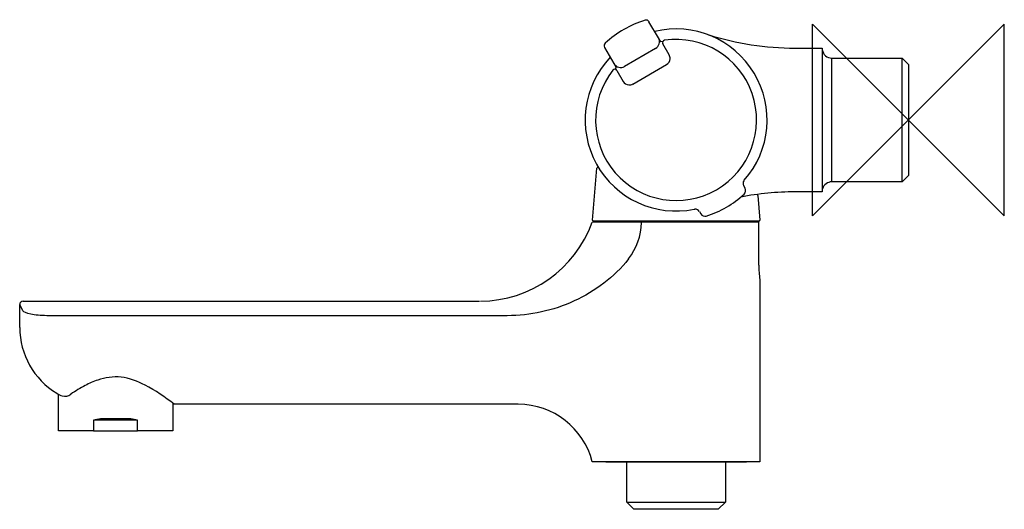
# Model space of a CAD drawing. Header units: millimetres. Extents: x -186 to 20, y -81 to 21.
import ezdxf

# ---------------------------------------------------------------- set-up
doc = ezdxf.new("R2010")
doc.units = ezdxf.units.MM
doc.header["$MEASUREMENT"] = 0
doc.layers.add('ORIGIN', color=6, linetype='Continuous')
doc.layers.add('PLANNING', color=1, linetype='Continuous')

# ---------------------------------------------------------------- blocks, each defined once
blk = doc.blocks.new('240000_r')
at = {"layer": 'ORIGIN'}
for p, q in [((20, 20), (-20, -20)), ((-20, -20), (-20, 20)), ((-20, 20), (20, -20)), ((20, -20), (20, 20))]:
    blk.add_line(p, q, dxfattribs=at)
at = {"layer": 'PLANNING'}
for p, q in [((-52.19, 17.1), (-54.16, 20.5)), ((-51.72, 16.28), (-52.19, 17.1)), ((-63.42, 15.15), (-60.99, 10.93)), ((-52.78, 14.91), (-59.27, 11.16)), ((-51.28, 16.37), (-51.72, 16.28)), ((-49.95, 13.6), (-51.25, 15.86)), ((-23.68, 15), (-18, 15)), ((-18, 15), (-18, -15)), ((-16, -12.9), (-16, 12.9)), ((-16, 12.9), (-1.35, 12.9)), ((-1.35, -12.9), (-1.35, 12.9)), ((-1.35, 12.9), (0, 11.55)), ((-60.99, 10.93), (-61.3, 10.57)), ((-60.86, 10.31), (-59.56, 8.05)), ((-57.51, 7.5), (-50.49, 11.55)), ((0, 11.55), (0, -11.55)), ((-65.98, -20.9), (-65.04, -10.07)), ((0, -11.55), (-1.35, -12.9)), ((-34.11, -14.23), (-34.39, -13.74)), ((-34.36, -12.68), (-34.28, -12.58)), ((-1.35, -12.9), (-16, -12.9)), ((-31.47, -15.72), (-31.02, -20.89)), ((-18, -15), (-23.68, -15)), ((-44.72, -18.61), (-44.59, -18.59)), ((-43.65, -19.09), (-43.37, -19.58)), ((-31.26, -21.3), (-65.96, -21.3)), ((-31.22, -21.1), (-65.78, -21.1)), ((-31.26, -30.3), (-31.26, -21.3)), ((-31, -33.3), (-31, -71.3)), ((-184.83, -39.81), (-185.51, -38.48)), ((-185.5, -43.3), (-185.5, -38.56)), ((-184.76, -37.8), (-89.51, -37.8)), ((-83.78, -40.82), (-179.86, -40.82)), ((-177.43, -64.85), (-177.43, -57.2)), ((-153.57, -59.05), (-153.57, -64.85)), ((-81.44, -59.3), (-153.25, -59.3)), ((-160.9, -62.64), (-170.1, -62.64)), ((-170.1, -62.64), (-170.1, -64.85)), ((-162.34, -62.35), (-168.66, -62.35)), ((-160.9, -64.85), (-160.9, -62.64)), ((-170.11, -64.85), (-177.43, -64.85)), ((-170.1, -64.85), (-160.9, -64.85)), ((-153.57, -64.85), (-160.89, -64.85)), ((-31, -71.3), (-66, -71.3)), ((-63.1, -71.4), (-63.2, -71.3)), ((-33.9, -71.4), (-63.1, -71.4)), ((-58.8, -79.7), (-58.8, -71.4)), ((-38.2, -71.4), (-38.2, -79.7)), ((-33.8, -71.3), (-33.9, -71.4)), ((-57.3, -81.2), (-58.8, -79.7)), ((-58.8, -79.7), (-38.2, -79.7)), ((-38.2, -79.7), (-39.7, -81.2)), ((-39.7, -81.2), (-57.3, -81.2))]:
    blk.add_line(p, q, dxfattribs=at)
for centre, radius, start, end in [((-48.5, 0), 21.8, 107.2686, 132.7314), ((-54.76, 20.15), 0.7, 30.0001, 107.2686), ((-48.5, 0), 18.99, 318.511, 103.5874), ((-48.5, 0), 16.8, 141.7875, 98.2126), ((-53.58, 16.3), 1.6, 300, 29.9764), ((-50.83, 16.13), 0.5, 98.2126, 210.0029), ((-23.68, 75), 60, 252.5001, 270), ((-62.82, 15.5), 0.7, 132.7314, 210), ((-16, 14.9), 2, 187.0702, 270), ((-48.5, 0), 18.99, 136.3661, 281.489), ((-51.29, 12.87), 1.54, 301.0399, 355.4988), ((-51.22, 12.87), 1.47, 355.4988, 30), ((-61.31, 10.08), 0.5, 30, 141.7875), ((-60.07, 12.55), 1.6, 210.0013, 300.0013), ((-58.25, 8.83), 1.52, 210.583, 265.9593), ((-58.25, 8.79), 1.48, 265.9593, 300), ((-64.84, -10.09), 0.201, 32.6141, 174.3036), ((-33.45, -13.24), 1.07, 148.1397, 207.6635), ((-34.98, -14.73), 1, 312.5526, 30), ((-15.99, -14.91), 2.01, 90.1447, 163.8777), ((-48.5, 0), 21, 287.4474, 312.5526), ((-23.68, -75), 60, 90, 100.8705), ((-31.67, -15.74), 0.201, 4.9958, 58.329), ((-44.56, -19.66), 1.07, 32.3365, 91.8603), ((-42.5, -19.08), 1, 210, 287.4474), ((-89.51, -12.8), 25, 270.3465, 340.123), ((-65.77, -20.89), 0.208, 182.1215, 267.8784), ((-68.8, -21.04), 13.08, 322.6051, 358.5656), ((-31.22, -20.9), 0.204, 271.2761, 1.2761), ((-13.77, -30.3), 17.49, 180, 189.7774), ((-184.8, -38.51), 0.712, 90.3139, 177.2034), ((-169.5, -43.3), 16, 180, 238.9062), ((-174.16, -51.03), 6.97, 238.9062, 249.3072), ((-176.09, -55.57), 2.06, 254.8691, 308.4876), ((-81.44, -75.23), 15.93, 14.2789, 89.9999), ((-165.9, -79.97), 17.84, 98.8871, 103.6366), ((-165.1, -79.97), 17.84, 76.3634, 81.1129)]:
    blk.add_arc(centre, radius, start, end, dxfattribs=at)
for points, knots in [([(-58.41, -28.98), (-59.89, -30.91), (-61.68, -32.59), (-65.53, -35.5), (-67.59, -36.73), (-74.19, -39.77), (-78.91, -40.82), (-83.78, -40.82)], [0, 0, 0, 0, 0.25, 0.25, 0.5, 0.5, 1, 1, 1, 1]), ([(-179.86, -40.82), (-181.11, -40.82), (-182.31, -40.69), (-184.11, -40.3), (-184.69, -40.04), (-184.83, -39.81)], [97.080354, 97.080354, 97.080354, 97.080354, 97.580354, 97.580354, 98.080354, 98.080354, 98.080354, 98.080354]), ([(-153.25, -59.3), (-155.19, -57.82), (-158.59, -55.38), (-164.17, -53.23), (-168.64, -53.85), (-172.04, -55.43), (-173.86, -56.52), (-174.81, -57.18)], [165.739367, 165.739367, 165.739367, 165.739367, 173.027042, 178.346295, 183.284949, 186.149424, 189.616921, 189.616921, 189.616921, 189.616921])]:
    blk.add_open_spline(points, degree=3, knots=knots, dxfattribs=at)

msp = doc.modelspace()

# ---------------------------------------------------------------- block references
msp.add_blockref('240000_r', (0, 0))

doc.saveas('drawing.dxf')
